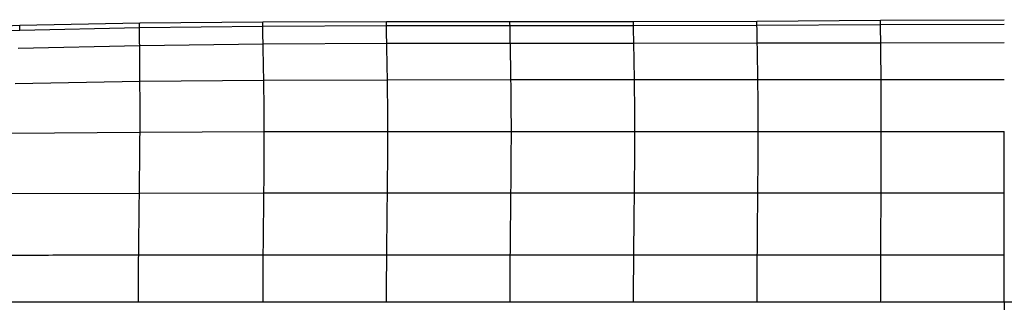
# Paper-space layout '_Left' of a CAD drawing. Header units: millimetres. Extents: x -619 to 155, y 0 to 686.
# Tile 4 of 8: x -420 to -222, y 466 to 523. Entities that reach past the tile are written whole.
import ezdxf

# ---------------------------------------------------------------- set-up
doc = ezdxf.new("R2010")
doc.units = ezdxf.units.MM

psp = doc.layouts.new('_Left')

# ---------------------------------------------------------------- linework, layer by layer
at = {"color": 7, "linetype": 'Continuous', "lineweight": 25}
for p, q in [((-419.75, 521.75), (-395.71, 522.22)), ((-395.71, 522.22), (-370.99, 522.41)), ((-370.99, 522.41), (-346.18, 522.48)), ((-346.18, 522.48), (-321.38, 522.49)), ((-321.38, 522.49), (-296.6, 522.5)), ((-296.6, 522.5), (-271.82, 522.58)), ((-271.82, 522.58), (-247.01, 522.76)), ((-271.8, 521.76), (-247, 521.89)), ((-247.01, 522.76), (-222.15, 522.87)), ((-247, 521.89), (-222.15, 521.96)), ((-442.16, 520.89), (-419.75, 521.75)), ((-442.09, 519.95), (-419.79, 520.79)), ((-419.79, 520.79), (-395.72, 521.32)), ((-395.72, 521.32), (-370.99, 521.59)), ((-370.99, 521.59), (-346.18, 521.68)), ((-346.18, 521.68), (-321.37, 521.69)), ((-321.37, 521.69), (-296.59, 521.7)), ((-296.59, 521.7), (-271.8, 521.76)), ((-395.71, 517.71), (-370.94, 518.04)), ((-370.94, 518.04), (-346.12, 518.17)), ((-346.12, 518.17), (-321.31, 518.19)), ((-321.31, 518.19), (-296.52, 518.19)), ((-296.52, 518.19), (-271.74, 518.21)), ((-271.74, 518.21), (-246.95, 518.25)), ((-246.95, 518.25), (-222.15, 518.27)), ((-420.07, 517.15), (-395.71, 517.71)), ((-420.72, 510.07), (-395.65, 510.51)), ((-395.65, 510.51), (-370.79, 510.74)), ((-370.79, 510.74), (-345.98, 510.82)), ((-345.98, 510.82), (-321.18, 510.84)), ((-321.18, 510.84), (-296.39, 510.84)), ((-296.39, 510.84), (-271.62, 510.84)), ((-271.62, 510.84), (-246.88, 510.84)), ((-246.88, 510.84), (-222.15, 510.84)), ((-421.44, 500.1), (-395.64, 500.34)), ((-395.64, 500.34), (-370.7, 500.43)), ((-370.7, 500.43), (-345.9, 500.45)), ((-345.9, 500.45), (-321.1, 500.45)), ((-321.1, 500.45), (-296.31, 500.45)), ((-296.31, 500.45), (-271.55, 500.45)), ((-271.55, 500.45), (-246.84, 500.45)), ((-246.84, 500.45), (-222.15, 500.45)), ((-421.92, 487.98), (-395.76, 488.1)), ((-395.76, 488.1), (-370.77, 488.12)), ((-370.77, 488.12), (-345.97, 488.12)), ((-345.97, 488.12), (-321.18, 488.12)), ((-321.18, 488.12), (-296.39, 488.12)), ((-296.39, 488.12), (-271.62, 488.12)), ((-271.62, 488.12), (-246.88, 488.12)), ((-246.88, 488.12), (-222.15, 488.11)), ((6.63, 466.18), (-450.94, 466.18))]:
    psp.add_line(p, q, dxfattribs=at)
at = {"color": 7, "linetype": 'Continuous', "lineweight": 25, "flags": 128}
for points in [[(-370.9, 475.69), (-367.15, 475.69), (-359.64, 475.69), (-352.87, 475.69), (-346.11, 475.69)], [(-346.11, 475.69), (-340.94, 475.69), (-331.13, 475.69), (-329.59, 475.69), (-323.45, 475.69), (-321.31, 475.69)], [(-321.31, 475.69), (-314.7, 475.69), (-308.08, 475.69), (-296.52, 475.69)], [(-296.52, 475.69), (-291.52, 475.69), (-281.62, 475.69), (-277.99, 475.69), (-271.73, 475.69)], [(-271.73, 475.69), (-265.11, 475.69), (-258.5, 475.69), (-246.94, 475.69)], [(-246.94, 475.69), (-241.94, 475.69), (-232.05, 475.69), (-228.42, 475.69), (-222.15, 475.69)], [(-222.15, 466.18), (-222.15, 465.99), (-222.15, 465.45), (-222.15, 464.64), (-222.15, 463.68), (-222.15, 462.72), (-222.15, 461.91), (-222.15, 461.37), (-222.15, 461.18)]]:
    psp.add_lwpolyline(points, dxfattribs=at)
at = {"color": 7, "linetype": 'Continuous', "lineweight": 25}
for points, knots in [([(-395.72, 521.32), (-395.72, 521.6), (-395.71, 522.15), (-395.71, 522.2), (-395.71, 522.22)], [0, 0, 0, 0, 0.502221, 1, 1, 1, 1]), ([(-370.99, 521.59), (-370.99, 521.84), (-370.99, 522.36), (-370.99, 522.4), (-370.99, 522.41)], [0, 0, 0, 0, 0.5024418, 1, 1, 1, 1]), ([(-346.18, 521.68), (-346.18, 521.93), (-346.18, 522.43), (-346.18, 522.46), (-346.18, 522.48)], [0, 0, 0, 0, 0.502546, 1, 1, 1, 1]), ([(-321.37, 521.69), (-321.38, 521.94), (-321.38, 522.44), (-321.38, 522.47), (-321.38, 522.49)], [0, 0, 0, 0, 0.502561, 1, 1, 1, 1]), ([(-296.59, 521.7), (-296.59, 521.95), (-296.6, 522.45), (-296.6, 522.48), (-296.6, 522.5)], [0, 0, 0, 0, 0.502555, 1, 1, 1, 1]), ([(-271.8, 521.76), (-271.81, 522.02), (-271.82, 522.53), (-271.82, 522.56), (-271.82, 522.58)], [0, 0, 0, 0, 0.502511, 1, 1, 1, 1]), ([(-247, 521.89), (-247, 522.16), (-247.01, 522.7), (-247.01, 522.74), (-247.01, 522.76)], [0, 0, 0, 0, 0.502408, 1, 1, 1, 1]), ([(-246.95, 518.25), (-246.96, 519.07), (-246.98, 520.71), (-246.99, 521.5), (-247, 521.89)], [0, 0, 0, 0, 0.5049303, 1, 1, 1, 1]), ([(-419.79, 520.79), (-419.78, 521.09), (-419.75, 521.67), (-419.75, 521.73), (-419.75, 521.75)], [0, 0, 0, 0, 0.502002, 1, 1, 1, 1]), ([(-395.71, 517.71), (-395.72, 518.53), (-395.72, 520.13), (-395.72, 520.93), (-395.72, 521.32)], [0, 0, 0, 0, 0.5046201, 1, 1, 1, 1]), ([(-370.94, 518.04), (-370.96, 518.85), (-370.99, 520.45), (-370.99, 521.21), (-370.99, 521.59)], [0, 0, 0, 0, 0.504904, 1, 1, 1, 1]), ([(-346.12, 518.17), (-346.13, 518.98), (-346.16, 520.57), (-346.17, 521.31), (-346.18, 521.68)], [0, 0, 0, 0, 0.505034, 1, 1, 1, 1]), ([(-321.31, 518.19), (-321.33, 518.99), (-321.36, 520.59), (-321.37, 521.33), (-321.37, 521.69)], [0, 0, 0, 0, 0.50505, 1, 1, 1, 1]), ([(-296.52, 518.19), (-296.54, 519), (-296.57, 520.59), (-296.58, 521.33), (-296.59, 521.7)], [0, 0, 0, 0, 0.505047, 1, 1, 1, 1]), ([(-271.74, 518.21), (-271.75, 519.02), (-271.78, 520.63), (-271.79, 521.39), (-271.8, 521.76)], [0, 0, 0, 0, 0.505009, 1, 1, 1, 1]), ([(-370.79, 510.74), (-370.82, 512.18), (-370.88, 515.09), (-370.92, 517.05), (-370.94, 518.04)], [0, 0, 0, 0, 0.495961, 1, 1, 1, 1]), ([(-345.98, 510.82), (-346, 512.28), (-346.05, 515.21), (-346.1, 517.18), (-346.12, 518.17)], [0, 0, 0, 0, 0.496019, 1, 1, 1, 1]), ([(-321.18, 510.84), (-321.2, 512.29), (-321.25, 515.22), (-321.29, 517.19), (-321.31, 518.19)], [0, 0, 0, 0, 0.496029, 1, 1, 1, 1]), ([(-296.39, 510.84), (-296.41, 512.29), (-296.46, 515.22), (-296.5, 517.19), (-296.52, 518.19)], [0, 0, 0, 0, 0.496025, 1, 1, 1, 1]), ([(-271.62, 510.84), (-271.64, 512.29), (-271.68, 515.23), (-271.72, 517.21), (-271.74, 518.21)], [0, 0, 0, 0, 0.496025, 1, 1, 1, 1]), ([(-246.88, 510.84), (-246.89, 512.3), (-246.91, 515.24), (-246.94, 517.24), (-246.95, 518.25)], [0, 0, 0, 0, 0.496018, 1, 1, 1, 1]), ([(-395.65, 510.51), (-395.67, 511.93), (-395.69, 514.78), (-395.7, 516.73), (-395.71, 517.71)], [0, 0, 0, 0, 0.4958214, 1, 1, 1, 1]), ([(-395.64, 500.34), (-395.64, 501.6), (-395.63, 504.21), (-395.64, 507.55), (-395.65, 509.51), (-395.65, 510.51)], [0, 0, 0, 0, 0.313585, 0.648065, 1, 1, 1, 1]), ([(-370.7, 500.43), (-370.7, 501.7), (-370.71, 504.34), (-370.75, 507.73), (-370.78, 509.72), (-370.79, 510.74)], [0, 0, 0, 0, 0.313523, 0.648073, 1, 1, 1, 1]), ([(-345.9, 500.45), (-345.9, 501.73), (-345.9, 504.38), (-345.94, 507.8), (-345.97, 509.8), (-345.98, 510.82)], [0, 0, 0, 0, 0.3134896, 0.6480541, 1, 1, 1, 1]), ([(-321.1, 500.45), (-321.1, 501.74), (-321.11, 504.38), (-321.14, 507.8), (-321.17, 509.81), (-321.18, 510.84)], [0, 0, 0, 0, 0.313487, 0.648052, 1, 1, 1, 1]), ([(-296.31, 500.45), (-296.31, 501.73), (-296.32, 504.38), (-296.35, 507.8), (-296.38, 509.81), (-296.39, 510.84)], [0, 0, 0, 0, 0.313484, 0.648047, 1, 1, 1, 1]), ([(-271.55, 500.45), (-271.55, 501.73), (-271.56, 504.38), (-271.58, 507.8), (-271.61, 509.81), (-271.62, 510.84)], [0, 0, 0, 0, 0.313488, 0.648057, 1, 1, 1, 1]), ([(-246.84, 500.45), (-246.84, 501.73), (-246.84, 504.38), (-246.86, 507.8), (-246.87, 509.81), (-246.88, 510.84)], [0, 0, 0, 0, 0.31349, 0.648044, 1, 1, 1, 1]), ([(-395.76, 488.1), (-395.74, 489.53), (-395.71, 492.49), (-395.67, 496.63), (-395.65, 499.07), (-395.64, 500.34)], [0, 0, 0, 0, 0.307808, 0.639401, 1, 1, 1, 1]), ([(-370.77, 488.12), (-370.75, 489.55), (-370.72, 492.52), (-370.7, 496.68), (-370.7, 499.14), (-370.7, 500.43)], [0, 0, 0, 0, 0.307656, 0.639253, 1, 1, 1, 1]), ([(-345.97, 488.12), (-345.96, 489.55), (-345.93, 492.53), (-345.9, 496.69), (-345.9, 499.16), (-345.9, 500.45)], [0, 0, 0, 0, 0.307577, 0.639169, 1, 1, 1, 1]), ([(-321.18, 488.12), (-321.17, 489.55), (-321.14, 492.53), (-321.11, 496.69), (-321.1, 499.17), (-321.1, 500.45)], [0, 0, 0, 0, 0.30757, 0.639159, 1, 1, 1, 1]), ([(-296.39, 488.12), (-296.38, 489.55), (-296.35, 492.53), (-296.32, 496.69), (-296.31, 499.17), (-296.31, 500.45)], [0, 0, 0, 0, 0.307568, 0.639156, 1, 1, 1, 1]), ([(-271.62, 488.12), (-271.61, 489.55), (-271.58, 492.53), (-271.56, 496.69), (-271.55, 499.16), (-271.55, 500.45)], [0, 0, 0, 0, 0.307568, 0.639157, 1, 1, 1, 1]), ([(-246.88, 488.12), (-246.87, 489.55), (-246.85, 492.52), (-246.84, 496.69), (-246.84, 499.16), (-246.84, 500.45)], [0, 0, 0, 0, 0.307565, 0.639152, 1, 1, 1, 1]), ([(-222.15, 488.11), (-222.15, 489.19), (-222.15, 491.39), (-222.15, 494.52), (-222.15, 497.61), (-222.15, 499.48), (-222.15, 500.45)], [0, 0, 0, 0, 0.228589, 0.470064, 0.726387, 1, 1, 1, 1]), ([(-395.91, 475.69), (-395.89, 477.03), (-395.86, 479.82), (-395.81, 484.01), (-395.78, 486.71), (-395.76, 488.1)], [0, 0, 0, 0, 0.312275, 0.645171, 1, 1, 1, 1]), ([(-370.9, 475.69), (-370.89, 477.04), (-370.86, 479.83), (-370.81, 484.02), (-370.78, 486.72), (-370.77, 488.12)], [0, 0, 0, 0, 0.312209, 0.645073, 1, 1, 1, 1]), ([(-346.11, 475.69), (-346.09, 477.04), (-346.07, 479.83), (-346.02, 484.02), (-345.99, 486.72), (-345.97, 488.12)], [0, 0, 0, 0, 0.312183, 0.64503, 1, 1, 1, 1]), ([(-321.31, 475.69), (-321.3, 477.04), (-321.27, 479.82), (-321.22, 484.02), (-321.2, 486.72), (-321.18, 488.12)], [0, 0, 0, 0, 0.312174, 0.64501, 1, 1, 1, 1]), ([(-296.52, 475.69), (-296.51, 477.04), (-296.48, 479.82), (-296.43, 484.02), (-296.41, 486.72), (-296.39, 488.12)], [0, 0, 0, 0, 0.312174, 0.64501, 1, 1, 1, 1]), ([(-271.73, 475.69), (-271.72, 477.04), (-271.7, 479.82), (-271.66, 484.02), (-271.63, 486.72), (-271.62, 488.12)], [0, 0, 0, 0, 0.3121739, 0.6450102, 1, 1, 1, 1]), ([(-246.94, 475.69), (-246.93, 477.03), (-246.92, 479.82), (-246.9, 484.02), (-246.88, 486.72), (-246.88, 488.12)], [0, 0, 0, 0, 0.3121743, 0.6450099, 1, 1, 1, 1]), ([(-222.15, 475.69), (-222.15, 477.03), (-222.15, 479.82), (-222.15, 484.01), (-222.15, 486.72), (-222.15, 488.11)], [0, 0, 0, 0, 0.3121743, 0.6450095, 1, 1, 1, 1]), ([(-422.2, 475.64), (-417.82, 475.65), (-412.34, 475.67), (-405.77, 475.68), (-401.39, 475.68), (-398.1, 475.68), (-395.91, 475.69)], [0, 0, 0, 0, 0.5, 0.625, 0.75, 1, 1, 1, 1]), ([(-395.97, 466.18), (-395.97, 467.37), (-395.96, 470.61), (-395.93, 473.72), (-395.91, 475.69)], [0, 0, 0, 0, 0.3702274, 1, 1, 1, 1]), ([(-395.91, 475.69), (-393.7, 475.69), (-390.39, 475.69), (-385.98, 475.69), (-382.67, 475.69), (-379.36, 475.69), (-375.44, 475.69), (-372.62, 475.69), (-370.9, 475.69)], [0, 0, 0, 0, 0.264626, 0.396939, 0.529252, 0.661565, 0.793878, 1, 1, 1, 1]), ([(-370.95, 466.18), (-370.95, 467.38), (-370.94, 470.61), (-370.92, 473.73), (-370.9, 475.69)], [0, 0, 0, 0, 0.370189, 1, 1, 1, 1]), ([(-346.16, 466.18), (-346.16, 467.37), (-346.15, 470.61), (-346.12, 473.73), (-346.11, 475.69)], [0, 0, 0, 0, 0.3701, 1, 1, 1, 1]), ([(-321.37, 466.18), (-321.36, 467.37), (-321.35, 470.61), (-321.33, 473.73), (-321.31, 475.69)], [0, 0, 0, 0, 0.370012, 1, 1, 1, 1]), ([(-296.57, 466.18), (-296.57, 467.37), (-296.56, 470.61), (-296.54, 473.73), (-296.52, 475.69)], [0, 0, 0, 0, 0.369924, 1, 1, 1, 1]), ([(-271.77, 466.18), (-271.77, 467.37), (-271.76, 470.61), (-271.74, 473.72), (-271.73, 475.69)], [0, 0, 0, 0, 0.369837, 1, 1, 1, 1]), ([(-246.97, 466.18), (-246.96, 467.37), (-246.96, 470.61), (-246.95, 473.72), (-246.94, 475.69)], [0, 0, 0, 0, 0.3697513, 1, 1, 1, 1]), ([(-222.15, 466.18), (-222.15, 467.37), (-222.15, 470.61), (-222.15, 473.72), (-222.15, 475.69)], [0, 0, 0, 0, 0.369653, 1, 1, 1, 1])]:
    psp.add_open_spline(points, degree=3, knots=knots, dxfattribs=at)

doc.saveas('drawing.dxf')
